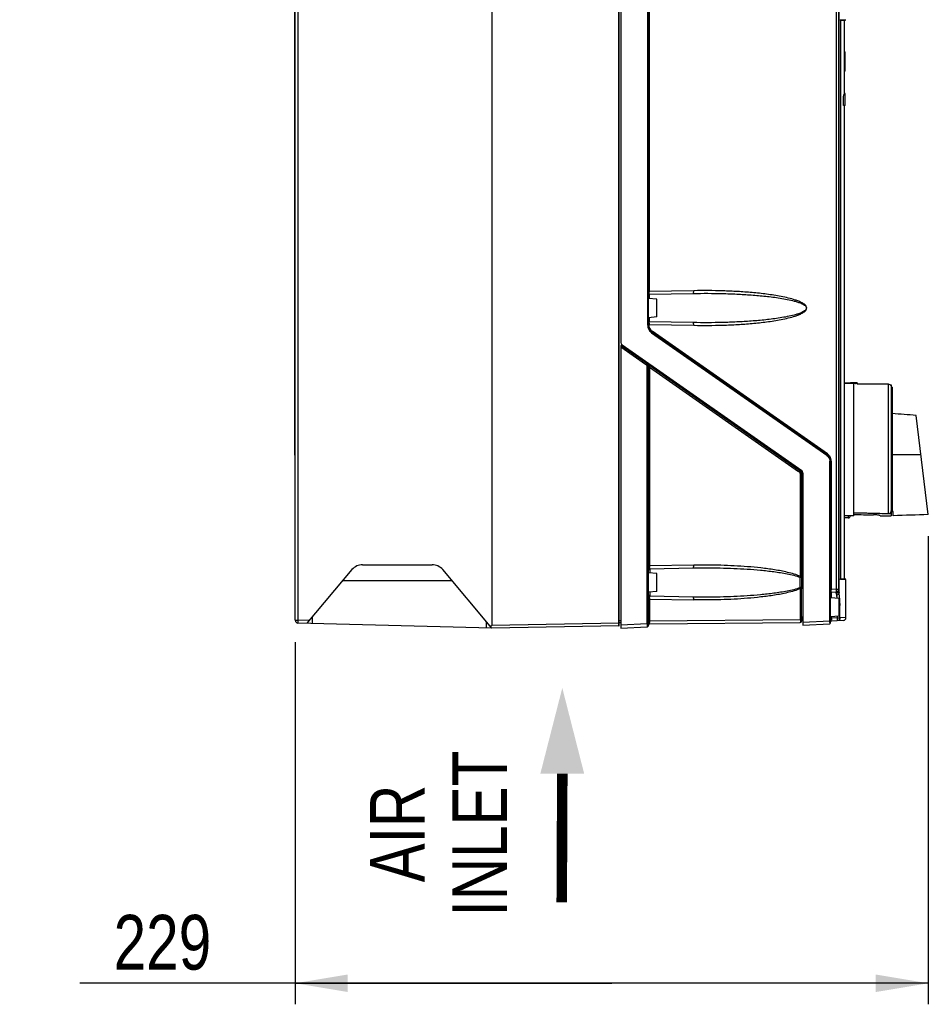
# Model space of a CAD drawing. Header units: inches. Extents: x 0 to 82.7, y 0 to 58.5.
# Tile 19 of 69: x 27.6 to 40.6, y 14.2 to 28.3. Entities that reach past the tile are written whole.
import ezdxf

# ---------------------------------------------------------------- set-up
doc = ezdxf.new("R2010")
doc.units = ezdxf.units.IN
doc.header["$LTSCALE"] = 4.547244
doc.header["$MEASUREMENT"] = 0
doc.layers.get('0').update_dxf_attribs({"linetype": 'CONTINUOUS'})
doc.styles.get("Standard").update_dxf_attribs({"font": 'txt', "width": 0.8})
doc.styles.add('TEXTSTYLE_5', font='txt', dxfattribs={"width": 0.8})
doc.dimstyles.new('DIMSTYLE_1', dxfattribs={"dimtxt": 0.78125, "dimasz": 0.75, "dimexe": 0.18, "dimexo": 0.0625, "dimgap": 0.09, "dimtad": 1, "dimdec": 0, "dimzin": 4, "dimdsep": 46, "dimtxsty": 'STANDARD', "dimblk": '_FILLED', "dimblk1": '_FILLED', "dimblk2": '_FILLED', "dimcen": 0.09, "dimadec": 0, "dimazin": 0, "dimtfac": 1, "dimtdec": 0, "dimtofl": 0, "dimtmove": 0, "dimatfit": 3, "dimldrblk": '_FILLED', "dimfxl": 1, "dimtolj": 1, "dimtzin": 4, "dimarcsym": 0})

# ---------------------------------------------------------------- blocks, each defined once
blk = doc.blocks.new('_FILLED')
at = {"color": 0, "linetype": 'BYBLOCK'}
blk.add_solid([(0, 0), (-1, 0.167), (-1, -0.167)], dxfattribs=at)
blk = doc.blocks.new('*D2')
at = {"color": 7, "linetype": 'CONTINUOUS'}
for p, q in [((40.571, 20.895), (40.571, 14.214)), ((31.538, 19.382), (31.538, 14.214)), ((36.055, 14.514), (28.466, 14.514)), ((31.538, 14.514), (36.055, 14.514)), ((40.571, 14.514), (36.055, 14.514))]:
    blk.add_line(p, q, dxfattribs=at)
at = {"color": 7, "linetype": 'CONTINUOUS', "xscale": 0.75, "yscale": 0.75, "zscale": 0.75, "rotation": 180}
blk.add_blockref('_FILLED', (31.538, 14.514), dxfattribs=at)
at = {"color": 7, "linetype": 'CONTINUOUS', "xscale": 0.75, "yscale": 0.75, "zscale": 0.75}
blk.add_blockref('_FILLED', (40.571, 14.514), dxfattribs=at)
at = {"color": 7, "linetype": 'CONTINUOUS', "insert": (30.341, 15.49), "char_height": 0.7812, "width": 1.875, "attachment_point": 3, "line_spacing_factor": 0.9}
blk.add_mtext('229', dxfattribs=at)
blk = doc.blocks.new('SYMBOL_3_BL2', base_point=(35.349, 17.198))
at = {"color": 7, "linetype": 'CONTINUOUS', "const_width": 0.15}
blk.add_lwpolyline([(35.349, 17.506), (35.341, 15.667)], dxfattribs=at)
at = {"color": 7, "linetype": 'CONTINUOUS'}
blk.add_solid([(35.661, 17.506), (35.349, 18.729), (35.036, 17.506)], dxfattribs=at)

msp = doc.modelspace()

# ---------------------------------------------------------------- linework, layer by layer
at = {"color": 7, "linetype": 'CONTINUOUS'}
for p, q in [((36.184, 36.127), (36.184, 23.66)), ((31.538, 19.694), (31.538, 36.006)), ((31.577, 36.006), (31.577, 19.694)), ((34.344, 36.079), (34.344, 19.621)), ((36.157, 19.654), (36.157, 36.047)), ((36.161, 19.615), (36.161, 36.085)), ((36.568, 23.906), (36.568, 36.064)), ((36.578, 23.906), (36.578, 36.091)), ((39.262, 20.14), (39.262, 35.854)), ((39.294, 20.119), (39.294, 35.854)), ((39.298, 20.085), (39.298, 35.854)), ((31.529, 34.543), (31.529, 22.053)), ((36.588, 29.938), (36.588, 24.387)), ((39.316, 28.263), (39.392, 28.263)), ((39.316, 28.259), (39.316, 28.259)), ((39.316, 28.259), (39.316, 20.284)), ((39.377, 28.256), (39.316, 28.256)), ((39.355, 28.26), (39.317, 28.26)), ((39.371, 28.26), (39.355, 28.26)), ((39.379, 28.26), (39.371, 28.26)), ((39.377, 27.805), (39.377, 28.256)), ((39.38, 28.26), (39.379, 28.26)), ((39.38, 28.26), (39.385, 28.261)), ((39.392, 28.263), (39.393, 28.263)), ((39.383, 27.805), (39.373, 27.805)), ((39.383, 27.808), (39.377, 27.808)), ((39.383, 27.808), (39.383, 27.808)), ((39.383, 27.53), (39.383, 27.805)), ((39.383, 27.53), (39.375, 27.53)), ((39.377, 27.199), (39.377, 27.53)), ((39.383, 27.199), (39.364, 27.199)), ((39.383, 27.211), (39.377, 27.211)), ((39.383, 27.042), (39.383, 27.211)), ((39.383, 27.042), (39.362, 27.042)), ((39.377, 20.286), (39.377, 27.041)), ((37.224, 24.398), (36.588, 24.387)), ((36.589, 24.348), (37.218, 24.359)), ((36.589, 24.348), (36.589, 24.288)), ((36.7, 24.278), (36.578, 24.289)), ((36.7, 24.024), (36.7, 24.278)), ((36.568, 23.906), (36.578, 23.906)), ((36.7, 24.024), (36.578, 24.013)), ((36.588, 23.915), (36.578, 23.915)), ((36.588, 23.915), (37.224, 23.904)), ((36.588, 23.915), (36.588, 23.906)), ((36.589, 24.014), (36.589, 23.955)), ((37.218, 23.943), (36.589, 23.954)), ((36.623, 23.799), (39.121, 22.05)), ((39.126, 22.06), (36.628, 23.809)), ((39.131, 22.07), (36.633, 23.819)), ((36.544, 23.365), (36.184, 23.618)), ((36.184, 23.618), (36.184, 19.584)), ((36.194, 23.634), (36.194, 23.611)), ((36.201, 23.628), (38.766, 21.832)), ((36.184, 23.596), (36.536, 23.349)), ((36.263, 23.584), (36.263, 23.562)), ((36.361, 23.515), (36.361, 23.493)), ((36.548, 23.362), (38.729, 21.835)), ((36.594, 23.301), (36.561, 23.301)), ((36.561, 19.642), (36.561, 23.301)), ((36.578, 19.623), (36.578, 23.301)), ((36.594, 23.309), (38.721, 21.819)), ((36.594, 23.301), (36.594, 20.47)), ((39.377, 23.084), (39.507, 23.084)), ((39.507, 23.076), (39.377, 23.076)), ((39.49, 23.082), (39.461, 23.081)), ((39.505, 23.083), (39.49, 23.082)), ((39.507, 21.187), (39.507, 23.076)), ((39.535, 23.084), (39.535, 23.076)), ((39.554, 23.084), (39.538, 23.084)), ((39.554, 23.084), (39.554, 23.063)), ((40.003, 23.063), (39.554, 23.063)), ((40.003, 21.218), (40.003, 23.063)), ((40.029, 23.053), (40.039, 23.053)), ((40.039, 23.053), (40.039, 23.039)), ((40.042, 23.037), (40.042, 21.187)), ((40.054, 23.021), (40.042, 23.021)), ((40.054, 23.021), (40.054, 21.248)), ((40.571, 21.204), (40.397, 22.618)), ((31.529, 22.053), (31.538, 22.053)), ((39.186, 21.963), (39.166, 21.963)), ((39.166, 19.683), (39.166, 21.963)), ((39.176, 19.656), (39.176, 21.963)), ((39.186, 21.963), (39.186, 20.136)), ((40.054, 22.059), (40.466, 22.061)), ((38.783, 21.799), (38.783, 19.623)), ((38.779, 21.771), (38.747, 21.771)), ((38.747, 20.32), (38.747, 21.771)), ((38.763, 21.771), (38.763, 20.32)), ((38.779, 21.771), (38.779, 20.32)), ((40.07, 21.242), (40.042, 21.242)), ((40.07, 21.248), (40.054, 21.248)), ((40.07, 21.187), (40.07, 21.248)), ((39.507, 21.187), (39.377, 21.187)), ((39.428, 21.155), (39.377, 21.155)), ((39.428, 21.187), (39.428, 21.155)), ((39.885, 21.187), (40.042, 21.187)), ((40.571, 21.204), (40.07, 21.187)), ((32.348, 20.418), (31.706, 19.652)), ((32.499, 20.488), (33.492, 20.488)), ((34.344, 19.583), (33.643, 20.418)), ((36.578, 20.47), (36.594, 20.47)), ((37.224, 20.481), (36.594, 20.47)), ((36.597, 20.431), (37.218, 20.442)), ((36.597, 20.431), (36.597, 20.37)), ((33.779, 20.256), (32.213, 20.256)), ((36.7, 20.361), (36.578, 20.372)), ((36.7, 20.107), (36.7, 20.361)), ((38.744, 20.161), (38.744, 20.306)), ((38.747, 20.32), (38.779, 20.32)), ((38.763, 20.32), (38.763, 20.312)), ((38.763, 20.312), (38.779, 20.312)), ((38.779, 20.32), (38.779, 20.312)), ((39.316, 20.286), (39.377, 20.286)), ((39.316, 20.284), (39.316, 20.284)), ((39.368, 20.28), (39.316, 20.28)), ((39.396, 20.276), (39.316, 20.276)), ((39.317, 20.282), (39.332, 20.282)), ((39.332, 20.282), (39.355, 20.282)), ((39.355, 20.282), (39.379, 20.282)), ((39.384, 20.28), (39.368, 20.28)), ((39.379, 20.282), (39.38, 20.282)), ((39.385, 20.281), (39.38, 20.282)), ((39.393, 20.28), (39.384, 20.28)), ((39.396, 19.732), (39.396, 20.276)), ((36.7, 20.107), (36.578, 20.096)), ((36.597, 20.098), (36.597, 20.038)), ((38.779, 20.148), (38.747, 20.148)), ((38.747, 19.701), (38.747, 20.148)), ((38.763, 20.156), (38.776, 20.156)), ((38.763, 19.682), (38.763, 20.148)), ((38.776, 20.156), (38.779, 20.156)), ((38.779, 20.156), (38.779, 20.148)), ((38.779, 20.148), (38.779, 19.745)), ((39.262, 20.14), (39.186, 20.136)), ((39.187, 20.097), (39.257, 20.1)), ((39.187, 20.097), (39.187, 20.016)), ((39.257, 20.083), (39.257, 20.1)), ((39.262, 20.14), (39.294, 20.14)), ((36.594, 19.997), (36.578, 19.997)), ((36.594, 19.997), (37.224, 19.986)), ((36.594, 19.997), (36.594, 19.683)), ((37.218, 20.026), (36.597, 20.037)), ((39.298, 20.007), (39.176, 20.017)), ((39.298, 19.752), (39.298, 20.006)), ((39.311, 19.879), (39.298, 19.879)), ((39.311, 19.728), (39.311, 19.879)), ((31.538, 19.694), (31.577, 19.694)), ((31.738, 19.69), (31.577, 19.694)), ((31.784, 19.65), (31.787, 19.748)), ((34.262, 19.679), (34.265, 19.585)), ((36.161, 19.691), (36.184, 19.691)), ((36.578, 19.683), (36.594, 19.683)), ((38.747, 19.701), (36.594, 19.683)), ((38.747, 19.701), (38.763, 19.701)), ((38.763, 19.745), (38.779, 19.745)), ((38.763, 19.745), (38.763, 19.737)), ((38.78, 19.714), (38.78, 19.723)), ((39.166, 19.683), (38.783, 19.663)), ((39.166, 19.683), (39.176, 19.683)), ((39.298, 19.752), (39.176, 19.742)), ((39.187, 19.742), (39.187, 19.723)), ((39.274, 19.728), (39.187, 19.723)), ((39.359, 19.693), (39.187, 19.684)), ((39.274, 19.728), (39.274, 19.75)), ((39.274, 19.728), (39.311, 19.728)), ((39.396, 19.732), (39.311, 19.728)), ((34.344, 19.583), (31.577, 19.655)), ((36.157, 19.654), (34.344, 19.622)), ((36.157, 19.614), (34.344, 19.583)), ((36.161, 19.654), (36.157, 19.654)), ((36.157, 19.648), (36.157, 19.654)), ((36.157, 19.634), (36.157, 19.648)), ((36.157, 19.614), (36.161, 19.615)), ((36.184, 19.656), (36.161, 19.656)), ((36.561, 19.642), (36.184, 19.623)), ((36.184, 19.584), (36.559, 19.603)), ((36.561, 19.642), (36.578, 19.642)), ((36.597, 19.643), (38.743, 19.662)), ((38.783, 19.623), (39.165, 19.644))]:
    msp.add_line(p, q, dxfattribs=at)
for points in [[(39.316, 28.259), (39.316, 28.26), (39.316, 28.261), (39.316, 28.262), (39.316, 28.263), (39.316, 28.264), (39.316, 28.264), (39.316, 28.265), (39.316, 28.265)], [(39.316, 20.278), (39.316, 20.277), (39.316, 20.277), (39.316, 20.278), (39.316, 20.278), (39.316, 20.279), (39.316, 20.279), (39.316, 20.28), (39.316, 20.281), (39.316, 20.282), (39.316, 20.283), (39.316, 20.284)]]:
    msp.add_lwpolyline(points, dxfattribs=at)
for centre, radius, start, end in [((39.381, 28.256), 0.00394, 99.994, 180), ((36.59, 24.336), 0.0118, 91, 180), ((37.355, 24.383), 0.767, 179.7089, 180.0852), ((36.697, 23.906), 0.129, 180.0156, 186.2498), ((36.699, 23.906), 0.131, 186.2399, 198.2276), ((36.696, 23.906), 0.118, 180, 235), ((37.193, 23.92), 0.605, 178.6571, 179.5483), ((37.33, 23.919), 0.742, 179.5256, 179.9124), ((37.355, 23.919), 0.767, 179.9097, 180.2911), ((36.697, 23.905), 0.129, 198.266, 204.3713), ((36.694, 23.906), 0.106, 204.3709, 210.5222), ((36.694, 23.905), 0.106, 228.7097, 234.985), ((36.224, 23.66), 0.0394, 180, 235), ((36.503, 23.301), 0.0588, 48.7102, 54.9847), ((36.56, 23.378), 0.0197, 150.9715, 163.3151), ((36.499, 23.301), 0.0787, 0, 55), ((36.444, 23.222), 0.175, 50.4486, 53.4237), ((36.447, 23.225), 0.171, 47.5213, 50.4483), ((36.485, 23.258), 0.12, 31.9191, 35.4176), ((36.503, 23.301), 0.0587, 0.0123, 18.2454), ((36.497, 23.265), 0.106, 28.0508, 31.9232), ((36.509, 23.271), 0.0933, 23.7736, 28.0536), ((36.7, 22.047), 1.267, 94.8267, 94.9621), ((39.596, 20.231), 2.853, 91.227, 91.8174), ((39.515, 24.03), 0.947, 271.185, 271.3854), ((39.515, 24.016), 0.941, 271.1947, 271.3743), ((39.515, 24.022), 0.946, 271.3727, 272.3865), ((28.91, -135.334), 158.37, 85.84051, 85.96495), ((39.056, 21.964), 0.129, 48.712, 54.985), ((39.06, 21.964), 0.106, 48.7097, 54.985), ((39.058, 21.963), 0.118, 0, 55), ((39.06, 21.963), 0.106, 24.3709, 30.5222), ((39.057, 21.964), 0.129, 18.2702, 24.376), ((39.055, 21.963), 0.131, 0.0731, 18.2217), ((38.687, 21.771), 0.0595, 36.6847, 54.9271), ((38.687, 21.771), 0.0593, 0.047, 12.2675), ((38.684, 21.771), 0.0785, 12.1422, 30.4525), ((38.683, 21.771), 0.0794, 6.1112, 12.1377), ((38.743, 21.799), 0.0394, 0, 55), ((38.681, 21.771), 0.0979, 0.0156, 6.2378), ((38.685, 21.771), 0.0783, 0.0151, 6.118), ((40.003, 21.257), 0.0395, 323.9847, 330.0238), ((40, 21.258), 0.042, 347.9644, 359.9926), ((39.428, 21.187), 0.0315, 270, 360), ((32.499, 20.291), 0.197, 90, 140), ((33.492, 20.291), 0.197, 40, 90), ((36.598, 20.411), 0.0197, 91, 180), ((37.047, 20.466), 0.453, 179.5078, 180.7674), ((36.959, 20.465), 0.365, 180.7331, 182.2088), ((38.321, 20.406), 0.434, 346.6939, 348.523), ((39.381, 20.286), 0.00394, 180, 260.006), ((38.321, 20.062), 0.434, 11.477, 13.3062), ((38.743, 20.099), 0.0621, 86.663, 89.6851), ((38.008, 20.15), 0.755, 359.8217, 0.4044), ((39.188, 20.085), 0.0118, 93, 180), ((39.958, 20.124), 0.772, 179.128, 179.5015), ((39.255, 20.14), 0.0394, 273, 360), ((39.261, 20.119), 0.0331, 348.9469, 359.922), ((36.598, 20.056), 0.0197, 180, 269), ((36.958, 20.003), 0.363, 177.7679, 179.249), ((37.047, 20.001), 0.453, 179.2141, 180.4924), ((39.32, 20.083), 0.0625, 180.0448, 182.3285), ((39.335, 20.083), 0.0783, 182.3229, 184.2692), ((39.256, 20.122), 0.0391, 299.2521, 308.614), ((39.852, 20.174), 0.561, 188.6413, 189.1132), ((37.485, 19.885), 1.826, 1.6264, 2.2809), ((37.394, 19.882), 1.917, 1.5006, 1.631), ((37.322, 19.88), 1.99, 0.7482, 1.4974), ((37.266, 19.879), 2.045, 359.9999, 0.7513), ((31.578, 19.694), 0.0394, 180, 268.5), ((37.054, 19.681), 0.46, 179.7576, 180.3823), ((37.041, 19.681), 0.447, 180.3779, 181.0143), ((38.743, 19.682), 0.0197, 270.5, 360), ((38.783, 19.686), 0.0197, 90.5, 180), ((39.243, 19.743), 0.463, 179.7968, 180.4522), ((39.208, 19.743), 0.429, 180.4098, 181.2153), ((39.118, 19.74), 0.339, 181.1416, 183.0269), ((38.492, 19.672), 0.674, 359.2732, 0.9344), ((39.188, 19.672), 0.0118, 93, 180), ((41.69, 19.684), 2.502, 179.1049, 179.2226), ((41.27, 19.689), 2.082, 179.208, 179.608), ((39.357, 19.732), 0.0394, 273.0001, 0.006), ((36.157, 19.622), 0.00787, 271, 300.0001), ((36.558, 19.623), 0.0197, 272.8622, 360), ((36.598, 19.624), 0.0197, 90.5, 181.6471), ((36.96, 19.679), 0.366, 180.9774, 182.4531), ((39.164, 19.655), 0.0118, 273, 360)]:
    msp.add_arc(centre, radius, start, end, dxfattribs=at)
for centre, major_axis, ratio, start_param, end_param in [((28.373, 26.727), (0, 43.484), 0.253059, -1.552334, -1.545995), ((28.373, 29.724), (0, 51.712), 0.212792, -1.622691, -1.619642), ((42.787, 22.131), (10.8, 0), 0.087489, -1.879416, -1.831553), ((42.742, 22.131), (10.8, 0), 0.087489, 4.40814, 4.459709), ((41.587, 22.131), (10.8, 0), 0.087489, -1.764555, -1.738244), ((3.412, 21.976), (50.961, 0.194), 0.026107, -0.76805, -0.753804)]:
    msp.add_ellipse(centre, major_axis=major_axis, ratio=ratio, start_param=start_param, end_param=end_param, dxfattribs=at)
for points, knots in [([(39.316, 28.259), (39.316, 28.26), (39.315, 28.261), (39.316, 28.266), (39.316, 28.265)], [0, 0, 0, 0, 0.465385, 1, 1, 1, 1]), ([(36.589, 24.348), (36.589, 24.348), (36.589, 24.353), (36.588, 24.358), (36.588, 24.37), (36.588, 24.378), (36.588, 24.382)], [0, 0, 0, 0, 0.07426, 0.28321, 0.604815, 1, 1, 1, 1]), ([(37.218, 24.359), (37.22, 24.359), (37.222, 24.364), (37.224, 24.376), (37.224, 24.389), (37.224, 24.398)], [0, 0, 0, 0, 0.096599, 0.312963, 1, 1, 1, 1]), ([(37.218, 24.359), (37.356, 24.362), (37.563, 24.361), (37.839, 24.351), (38.045, 24.339), (38.217, 24.324), (38.354, 24.308), (38.457, 24.293), (38.558, 24.275), (38.643, 24.256), (38.709, 24.237), (38.757, 24.219), (38.796, 24.199), (38.823, 24.177), (38.834, 24.151), (38.823, 24.125), (38.796, 24.103), (38.757, 24.083), (38.709, 24.065), (38.643, 24.046), (38.558, 24.027), (38.457, 24.009), (38.354, 23.994), (38.217, 23.978), (38.045, 23.963), (37.839, 23.951), (37.563, 23.941), (37.356, 23.941), (37.218, 23.943)], [0, 0, 0, 0, 0.125003, 0.187499, 0.249989, 0.312476, 0.343719, 0.374964, 0.406209, 0.437458, 0.453088, 0.468722, 0.484358, 0.492199, 0.499993, 0.507795, 0.515643, 0.531278, 0.546912, 0.562542, 0.593791, 0.625036, 0.656281, 0.687524, 0.750011, 0.812501, 0.874997, 1, 1, 1, 1]), ([(37.224, 23.904), (37.363, 23.901), (37.572, 23.903), (37.849, 23.915), (38.057, 23.93), (38.23, 23.949), (38.368, 23.968), (38.471, 23.986), (38.573, 24.008), (38.657, 24.031), (38.722, 24.054), (38.77, 24.076), (38.814, 24.102), (38.848, 24.151), (38.814, 24.2), (38.77, 24.226), (38.722, 24.248), (38.657, 24.272), (38.573, 24.295), (38.471, 24.316), (38.368, 24.334), (38.23, 24.354), (38.057, 24.372), (37.849, 24.387), (37.572, 24.4), (37.363, 24.401), (37.224, 24.398)], [0, 0, 0, 0, 0.125015, 0.187529, 0.250044, 0.312564, 0.343829, 0.375097, 0.406371, 0.437653, 0.453305, 0.468966, 0.484632, 0.500001, 0.515369, 0.531034, 0.546695, 0.562347, 0.593629, 0.624903, 0.656171, 0.687436, 0.749956, 0.812472, 0.874985, 1, 1, 1, 1]), ([(36.588, 23.934), (36.588, 23.939), (36.588, 23.945), (36.588, 23.952), (36.589, 23.954)], [0, 0, 0, 0, 0.674731, 1, 1, 1, 1]), ([(37.224, 23.904), (37.224, 23.913), (37.224, 23.926), (37.222, 23.938), (37.22, 23.943), (37.218, 23.943)], [0, 0, 0, 0, 0.686734, 0.903311, 1, 1, 1, 1]), ([(36.628, 23.809), (36.629, 23.808), (36.626, 23.804), (36.625, 23.801), (36.623, 23.799)], [0, 0, 0, 0, 0.299045, 1, 1, 1, 1]), ([(36.633, 23.819), (36.632, 23.817), (36.631, 23.814), (36.627, 23.81), (36.628, 23.809)], [0, 0, 0, 0, 0.700537, 1, 1, 1, 1]), ([(36.536, 23.349), (36.538, 23.352), (36.541, 23.357), (36.545, 23.363), (36.544, 23.365)], [0, 0, 0, 0, 0.650267, 1, 1, 1, 1]), ([(36.578, 23.307), (36.578, 23.308), (36.58, 23.307), (36.581, 23.308), (36.586, 23.308), (36.589, 23.309), (36.591, 23.309)], [0, 0, 0, 0, 0.070979, 0.275563, 0.595196, 1, 1, 1, 1]), ([(39.126, 22.06), (39.125, 22.061), (39.128, 22.065), (39.129, 22.068), (39.131, 22.07)], [0, 0, 0, 0, 0.299045, 1, 1, 1, 1]), ([(39.121, 22.05), (39.123, 22.052), (39.124, 22.055), (39.127, 22.059), (39.126, 22.06)], [0, 0, 0, 0, 0.700537, 1, 1, 1, 1]), ([(38.721, 21.819), (38.723, 21.822), (38.726, 21.827), (38.729, 21.832), (38.73, 21.835)], [0, 0, 0, 0, 0.631164, 1, 1, 1, 1]), ([(38.729, 21.835), (38.729, 21.837), (38.732, 21.842), (38.734, 21.846), (38.736, 21.849)], [0, 0, 0, 0, 0.32231, 1, 1, 1, 1]), ([(39.868, 21.193), (39.863, 21.194), (39.836, 21.198), (39.808, 21.2), (39.787, 21.2)], [0, 0, 0, 0, 0.194551, 1, 1, 1, 1]), ([(39.885, 21.188), (39.885, 21.19), (39.876, 21.191), (39.872, 21.193), (39.868, 21.193)], [0, 0, 0, 0, 0.274494, 1, 1, 1, 1]), ([(36.597, 20.431), (36.597, 20.431), (36.596, 20.433), (36.595, 20.439), (36.595, 20.446), (36.594, 20.451)], [0, 0, 0, 0, 0.077324, 0.274823, 1, 1, 1, 1]), ([(37.218, 20.442), (37.22, 20.442), (37.222, 20.447), (37.224, 20.459), (37.224, 20.472), (37.224, 20.481)], [0, 0, 0, 0, 0.096599, 0.312963, 1, 1, 1, 1]), ([(37.218, 20.442), (37.346, 20.444), (37.603, 20.444), (37.923, 20.431), (38.178, 20.411), (38.369, 20.39), (38.559, 20.36), (38.684, 20.33), (38.744, 20.306)], [0, 0, 0, 0, 0.250064, 0.500079, 0.625081, 0.750078, 0.875072, 1, 1, 1, 1]), ([(38.747, 20.32), (38.688, 20.347), (38.564, 20.381), (38.375, 20.417), (38.184, 20.442), (37.929, 20.466), (37.609, 20.482), (37.352, 20.483), (37.224, 20.481)], [0, 0, 0, 0, 0.125002, 0.250038, 0.375055, 0.50006, 0.750031, 1, 1, 1, 1]), ([(38.763, 20.312), (38.763, 20.31), (38.754, 20.307), (38.748, 20.306), (38.744, 20.306)], [0, 0, 0, 0, 0.348153, 1, 1, 1, 1]), ([(38.763, 20.312), (38.763, 20.286), (38.76, 20.234), (38.763, 20.182), (38.763, 20.156)], [0, 0, 0, 0, 0.5, 1, 1, 1, 1]), ([(38.779, 20.156), (38.779, 20.182), (38.774, 20.234), (38.779, 20.286), (38.779, 20.312)], [0, 0, 0, 0, 0.499989, 1, 1, 1, 1]), ([(39.316, 20.276), (39.316, 20.276), (39.316, 20.279), (39.316, 20.28), (39.316, 20.282)], [0, 0, 0, 0, 0.266786, 1, 1, 1, 1]), ([(38.744, 20.161), (38.684, 20.137), (38.559, 20.108), (38.369, 20.078), (38.178, 20.057), (37.923, 20.037), (37.603, 20.024), (37.346, 20.023), (37.218, 20.026)], [0, 0, 0, 0, 0.12493, 0.249925, 0.374921, 0.499923, 0.749937, 1, 1, 1, 1]), ([(38.747, 20.148), (38.688, 20.121), (38.564, 20.086), (38.375, 20.051), (38.184, 20.026), (37.929, 20.001), (37.609, 19.985), (37.352, 19.984), (37.224, 19.986)], [0, 0, 0, 0, 0.125002, 0.250038, 0.375055, 0.50006, 0.750031, 1, 1, 1, 1]), ([(38.763, 20.156), (38.763, 20.158), (38.756, 20.16), (38.751, 20.161), (38.747, 20.161)], [0, 0, 0, 0, 0.347224, 1, 1, 1, 1]), ([(39.187, 20.097), (39.187, 20.096), (39.187, 20.102), (39.186, 20.107), (39.186, 20.118), (39.186, 20.126), (39.186, 20.131)], [0, 0, 0, 0, 0.073349, 0.282077, 0.604274, 1, 1, 1, 1]), ([(39.257, 20.1), (39.258, 20.1), (39.26, 20.105), (39.262, 20.117), (39.262, 20.13), (39.262, 20.14)], [0, 0, 0, 0, 0.09658, 0.312836, 1, 1, 1, 1]), ([(39.297, 20.09), (39.297, 20.093), (39.295, 20.102), (39.294, 20.112), (39.294, 20.119)], [0, 0, 0, 0, 0.285775, 1, 1, 1, 1]), ([(36.594, 20.017), (36.595, 20.021), (36.595, 20.028), (36.596, 20.034), (36.597, 20.036)], [0, 0, 0, 0, 0.672713, 1, 1, 1, 1]), ([(37.224, 19.986), (37.224, 19.996), (37.224, 20.009), (37.222, 20.021), (37.22, 20.026), (37.218, 20.026)], [0, 0, 0, 0, 0.686734, 0.903311, 1, 1, 1, 1]), ([(39.257, 20.078), (39.257, 20.076), (39.258, 20.068), (39.26, 20.06), (39.261, 20.054)], [0, 0, 0, 0, 0.218823, 1, 1, 1, 1]), ([(39.261, 20.054), (39.27, 20.055), (39.287, 20.062), (39.297, 20.078), (39.298, 20.085)], [0, 0, 0, 0, 0.534392, 1, 1, 1, 1]), ([(39.261, 20.054), (39.262, 20.051), (39.264, 20.036), (39.266, 20.021), (39.268, 20.009)], [0, 0, 0, 0, 0.22347, 1, 1, 1, 1]), ([(39.305, 20.028), (39.305, 20.034), (39.303, 20.053), (39.3, 20.072), (39.298, 20.085)], [0, 0, 0, 0, 0.276609, 1, 1, 1, 1]), ([(39.31, 19.957), (39.309, 19.964), (39.308, 19.987), (39.307, 20.011), (39.305, 20.028)], [0, 0, 0, 0, 0.263554, 1, 1, 1, 1]), ([(31.577, 19.694), (31.577, 19.689), (31.576, 19.68), (31.577, 19.668), (31.576, 19.66), (31.577, 19.657), (31.577, 19.655), (31.577, 19.655)], [0, 0, 0, 0, 0.382321, 0.706429, 0.923102, 0.980091, 1, 1, 1, 1]), ([(38.746, 19.682), (38.746, 19.68), (38.746, 19.674), (38.745, 19.669), (38.745, 19.665)], [0, 0, 0, 0, 0.316133, 1, 1, 1, 1]), ([(38.763, 19.737), (38.763, 19.739), (38.771, 19.739), (38.775, 19.74), (38.779, 19.74)], [0, 0, 0, 0, 0.296003, 1, 1, 1, 1]), ([(39.187, 19.684), (39.187, 19.684), (39.188, 19.687), (39.187, 19.69), (39.187, 19.696), (39.187, 19.701), (39.187, 19.704)], [0, 0, 0, 0, 0.06809, 0.26762, 0.585433, 1, 1, 1, 1]), ([(39.274, 19.689), (39.275, 19.689), (39.274, 19.695), (39.275, 19.701), (39.275, 19.714), (39.274, 19.723), (39.274, 19.728)], [0, 0, 0, 0, 0.078386, 0.294958, 0.618415, 1, 1, 1, 1]), ([(39.311, 19.728), (39.311, 19.718), (39.304, 19.698), (39.284, 19.689), (39.274, 19.689)], [0, 0, 0, 0, 0.501335, 1, 1, 1, 1]), ([(34.319, 19.612), (34.323, 19.613), (34.331, 19.615), (34.342, 19.617), (34.344, 19.621)], [0, 0, 0, 0, 0.499358, 1, 1, 1, 1]), ([(36.157, 19.614), (36.157, 19.614), (36.156, 19.617), (36.157, 19.62), (36.157, 19.627), (36.157, 19.631), (36.157, 19.634)], [0, 0, 0, 0, 0.068298, 0.26817, 0.585917, 1, 1, 1, 1]), ([(36.562, 19.623), (36.561, 19.618), (36.561, 19.612), (36.561, 19.605), (36.56, 19.603)], [0, 0, 0, 0, 0.669237, 1, 1, 1, 1]), ([(36.597, 19.644), (36.596, 19.646), (36.595, 19.652), (36.595, 19.659), (36.595, 19.663)], [0, 0, 0, 0, 0.327143, 1, 1, 1, 1]), ([(38.745, 19.665), (38.745, 19.665), (38.744, 19.664), (38.744, 19.663), (38.744, 19.662)], [0, 0, 0, 0, 0.609307, 1, 1, 1, 1]), ([(39.166, 19.663), (39.166, 19.659), (39.166, 19.652), (39.166, 19.646), (39.165, 19.644)], [0, 0, 0, 0, 0.672616, 1, 1, 1, 1])]:
    msp.add_open_spline(points, degree=3, knots=knots, dxfattribs=at)
for points in [[(36.597, 23.862), (36.591, 23.875), (36.588, 23.891), (36.588, 23.906)], [(36.58, 23.852), (36.589, 23.831), (36.605, 23.812), (36.623, 23.799)], [(36.624, 23.826), (36.615, 23.833), (36.608, 23.842), (36.602, 23.852)], [(36.541, 23.345), (36.549, 23.338), (36.555, 23.329), (36.558, 23.319)], [(36.56, 23.359), (36.558, 23.359), (36.555, 23.359), (36.553, 23.36)], [(36.568, 23.36), (36.565, 23.359), (36.563, 23.359), (36.56, 23.359)], [(36.583, 23.328), (36.577, 23.336), (36.57, 23.344), (36.562, 23.351)], [(36.576, 23.367), (36.574, 23.364), (36.571, 23.362), (36.568, 23.36)], [(36.594, 23.301), (36.594, 23.304), (36.594, 23.306), (36.594, 23.309)], [(39.461, 23.081), (39.442, 23.08), (39.422, 23.078), (39.403, 23.077)], [(39.535, 23.076), (39.526, 23.075), (39.518, 23.075), (39.51, 23.076)], [(40.025, 23.057), (40.018, 23.061), (40.011, 23.063), (40.003, 23.063)], [(40.039, 23.039), (40.036, 23.046), (40.031, 23.052), (40.025, 23.057)], [(39.13, 22.043), (39.139, 22.036), (39.146, 22.027), (39.152, 22.017)], [(39.142, 22.061), (39.156, 22.049), (39.167, 22.034), (39.175, 22.017)], [(39.157, 22.007), (39.163, 21.994), (39.166, 21.978), (39.166, 21.963)], [(38.729, 21.835), (38.739, 21.829), (38.746, 21.82), (38.752, 21.811)], [(38.735, 21.806), (38.74, 21.799), (38.743, 21.792), (38.745, 21.783)], [(38.771, 21.811), (38.765, 21.824), (38.756, 21.835), (38.746, 21.845)], [(38.779, 21.782), (38.778, 21.792), (38.775, 21.802), (38.771, 21.811)], [(40.003, 21.218), (40.015, 21.218), (40.028, 21.225), (40.035, 21.234)], [(40.037, 21.238), (40.039, 21.241), (40.041, 21.245), (40.041, 21.25)], [(39.281, 20.092), (39.287, 20.097), (39.292, 20.105), (39.294, 20.113)], [(39.257, 20.083), (39.263, 20.083), (39.27, 20.085), (39.276, 20.088)], [(38.747, 19.701), (38.747, 19.695), (38.746, 19.688), (38.746, 19.682)], [(36.561, 19.642), (36.562, 19.636), (36.562, 19.629), (36.562, 19.623)]]:
    msp.add_open_spline(points, degree=3, dxfattribs=at)

# ---------------------------------------------------------------- block references
msp.add_blockref('SYMBOL_3_BL2', (35.349, 17.198), dxfattribs=at)

# ---------------------------------------------------------------- texts
at = {"color": 7, "linetype": 'CONTINUOUS', "insert": (32.606, 16.651), "char_height": 0.7812, "width": 2.57812, "attachment_point": 2, "rotation": 90, "line_spacing_factor": 0.9, "style": 'TEXTSTYLE_5'}
msp.add_mtext('AIR \\PINLET', dxfattribs=at)

# ---------------------------------------------------------------- dimensions: what is measured, and where the dimension line sits
at = {"color": 7, "linetype": 'CONTINUOUS'}
dim = msp.add_linear_dim(base=(40.571, 14.514), p1=(31.538, 19.382), p2=(40.571, 20.895), dimstyle='DIMSTYLE_1', dxfattribs=at)
dim.commit()
dim.dimension.update_dxf_attribs({"geometry": '*D2', "text_midpoint": (27.529, 15.1), "dimtype": 160})

doc.saveas('drawing.dxf')
